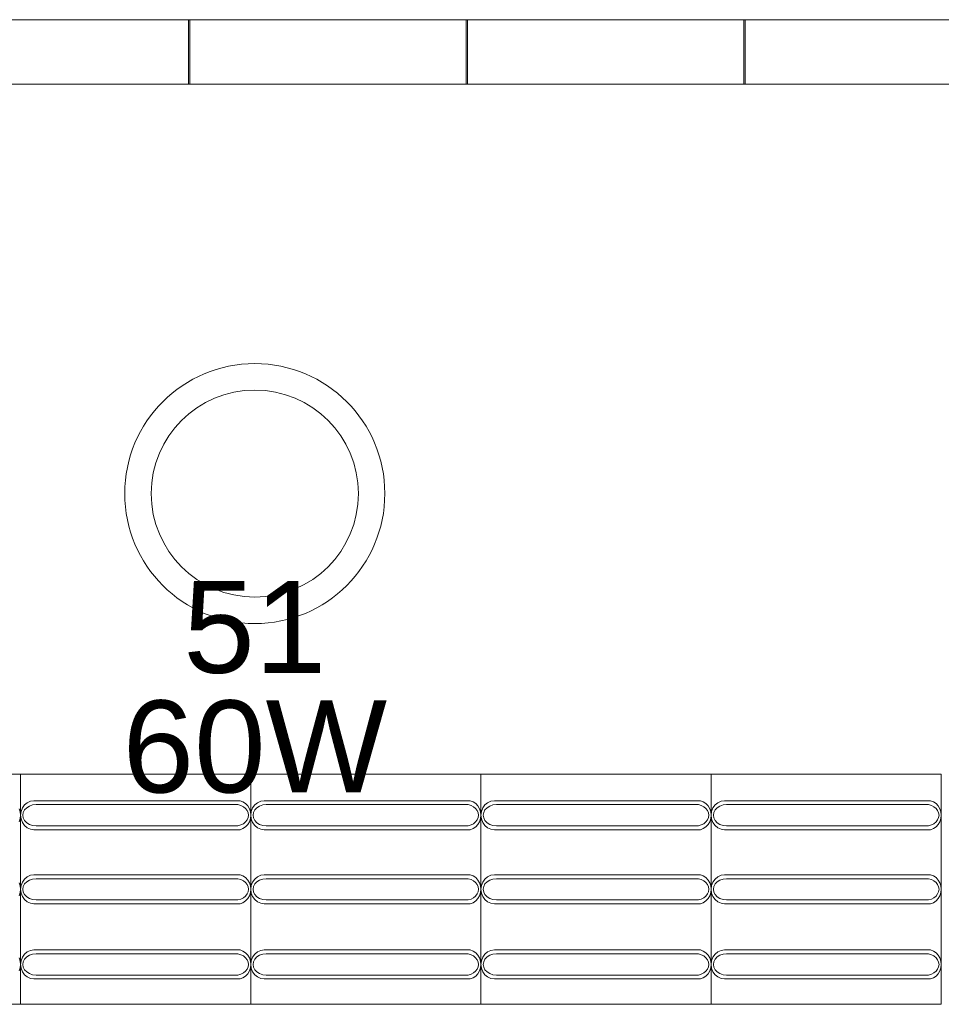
# Model space of a CAD drawing. Extents: x 5066 to 9756, y -2696 to -1109.
# Tile 181 of 208: x 9412.31 to 9414.31, y -2583.04 to -2580.9. Entities that reach past the tile are written whole.
import ezdxf

# ---------------------------------------------------------------- set-up
doc = ezdxf.new("R2010")
doc.units = 0
doc.header["$MEASUREMENT"] = 0
doc.linetypes.add('NULL', pattern=[0])
for name, color, linetype, lineweight in [('IFC-Elemento construtivo genérico-Contorno', 253, 'CONTINUOUS', 5), ('IFC-Janela-Contorno', 142, 'CONTINUOUS', 5), ('P-SIMBOL', 172, 'CONTINUOUS', 20)]:
    doc.layers.add(name, color=color, linetype=linetype, lineweight=lineweight)
doc.layers.add('textos', color=2, linetype='CONTINUOUS')
doc.styles.add('Arial', font='arial.ttf')

msp = doc.modelspace()

# ---------------------------------------------------------------- linework, layer by layer
at = {"layer": 'IFC-Elemento construtivo genérico-Contorno', "color": 8, "lineweight": 5}
for p, q in [((9411.8074, -2582.5373), (9412.3074, -2582.5373)), ((9412.3074, -2583.0373), (9412.3074, -2582.5373)), ((9412.3074, -2582.5373), (9412.8074, -2582.5373)), ((9412.8074, -2583.0373), (9412.8074, -2582.5373)), ((9412.8074, -2582.5373), (9413.3074, -2582.5373)), ((9413.3074, -2583.0373), (9413.3074, -2582.5373)), ((9413.3074, -2582.5373), (9413.8074, -2582.5373)), ((9413.8074, -2583.0373), (9413.8074, -2582.5373)), ((9413.8074, -2582.5373), (9414.3074, -2582.5373)), ((9414.3074, -2583.0373), (9414.3074, -2582.5373)), ((9412.316, -2582.604), (9412.322, -2582.599)), ((9412.322, -2582.599), (9412.329, -2582.5958)), ((9412.329, -2582.5958), (9412.3366, -2582.5948)), ((9412.3366, -2582.5948), (9412.7842, -2582.5948)), ((9412.7842, -2582.5948), (9412.7905, -2582.5972)), ((9412.7905, -2582.5972), (9412.7962, -2582.601)), ((9412.7962, -2582.601), (9412.8009, -2582.6061)), ((9412.816, -2582.604), (9412.822, -2582.599)), ((9412.822, -2582.599), (9412.829, -2582.5958)), ((9412.829, -2582.5958), (9412.8366, -2582.5948)), ((9412.8366, -2582.5948), (9413.2842, -2582.5948)), ((9413.2842, -2582.5948), (9413.2905, -2582.5972)), ((9413.2905, -2582.5972), (9413.2962, -2582.601)), ((9413.2962, -2582.601), (9413.3009, -2582.6061)), ((9413.316, -2582.604), (9413.322, -2582.599)), ((9413.322, -2582.599), (9413.3291, -2582.5958)), ((9413.3291, -2582.5958), (9413.3366, -2582.5948)), ((9413.3366, -2582.5948), (9413.7842, -2582.5948)), ((9413.7842, -2582.5948), (9413.7905, -2582.5972)), ((9413.7905, -2582.5972), (9413.7962, -2582.601)), ((9413.7962, -2582.601), (9413.8009, -2582.6061)), ((9413.816, -2582.604), (9413.822, -2582.599)), ((9413.822, -2582.599), (9413.8291, -2582.5958)), ((9413.8291, -2582.5958), (9413.8366, -2582.5948)), ((9413.8366, -2582.5948), (9414.2842, -2582.5948)), ((9414.2842, -2582.5948), (9414.2905, -2582.5972)), ((9414.2905, -2582.5972), (9414.2962, -2582.601)), ((9414.2962, -2582.601), (9414.3009, -2582.6061)), ((9412.3045, -2582.6122), (9412.3067, -2582.6191)), ((9412.3067, -2582.6191), (9412.3074, -2582.6263)), ((9412.3074, -2582.6263), (9412.3084, -2582.6181)), ((9412.3084, -2582.6181), (9412.3113, -2582.6105)), ((9412.3113, -2582.6105), (9412.316, -2582.604)), ((9412.3124, -2582.6263), (9412.3134, -2582.6203)), ((9412.3134, -2582.6203), (9412.3162, -2582.6147)), ((9412.3162, -2582.6147), (9412.3208, -2582.61)), ((9412.3208, -2582.61), (9412.3267, -2582.6063)), ((9412.3267, -2582.6063), (9412.3336, -2582.604)), ((9412.3336, -2582.604), (9412.341, -2582.6032)), ((9412.341, -2582.6032), (9412.7797, -2582.6032)), ((9412.7797, -2582.6032), (9412.7859, -2582.605)), ((9412.7859, -2582.605), (9412.7914, -2582.6078)), ((9412.7914, -2582.6078), (9412.796, -2582.6115)), ((9412.796, -2582.6115), (9412.7995, -2582.616)), ((9412.7995, -2582.616), (9412.8017, -2582.621)), ((9412.8009, -2582.6061), (9412.8045, -2582.6122)), ((9412.8017, -2582.621), (9412.8024, -2582.6263)), ((9412.8045, -2582.6122), (9412.8067, -2582.6191)), ((9412.8067, -2582.6191), (9412.8074, -2582.6263)), ((9412.8074, -2582.6263), (9412.8084, -2582.6181)), ((9412.8084, -2582.6181), (9412.8113, -2582.6105)), ((9412.8113, -2582.6105), (9412.816, -2582.604)), ((9412.8124, -2582.6263), (9412.8134, -2582.6203)), ((9412.8134, -2582.6203), (9412.8162, -2582.6147)), ((9412.8162, -2582.6147), (9412.8208, -2582.61)), ((9412.8208, -2582.61), (9412.8267, -2582.6063)), ((9412.8267, -2582.6063), (9412.8336, -2582.604)), ((9412.8336, -2582.604), (9412.841, -2582.6032)), ((9412.841, -2582.6032), (9413.2797, -2582.6032)), ((9413.2797, -2582.6032), (9413.2859, -2582.605)), ((9413.2859, -2582.605), (9413.2914, -2582.6078)), ((9413.2914, -2582.6078), (9413.296, -2582.6115)), ((9413.296, -2582.6115), (9413.2995, -2582.616)), ((9413.2995, -2582.616), (9413.3017, -2582.621)), ((9413.3009, -2582.6061), (9413.3045, -2582.6122)), ((9413.3017, -2582.621), (9413.3024, -2582.6263)), ((9413.3045, -2582.6122), (9413.3067, -2582.6191)), ((9413.3067, -2582.6191), (9413.3074, -2582.6263)), ((9413.3074, -2582.6263), (9413.3084, -2582.6181)), ((9413.3084, -2582.6181), (9413.3113, -2582.6105)), ((9413.3113, -2582.6105), (9413.316, -2582.604)), ((9413.3124, -2582.6263), (9413.3134, -2582.6203)), ((9413.3134, -2582.6203), (9413.3162, -2582.6147)), ((9413.3162, -2582.6147), (9413.3208, -2582.61)), ((9413.3208, -2582.61), (9413.3267, -2582.6063)), ((9413.3267, -2582.6063), (9413.3336, -2582.604)), ((9413.3336, -2582.604), (9413.341, -2582.6032)), ((9413.341, -2582.6032), (9413.7797, -2582.6032)), ((9413.7797, -2582.6032), (9413.7859, -2582.605)), ((9413.7859, -2582.605), (9413.7914, -2582.6078)), ((9413.7914, -2582.6078), (9413.796, -2582.6115)), ((9413.796, -2582.6115), (9413.7995, -2582.616)), ((9413.7995, -2582.616), (9413.8017, -2582.621)), ((9413.8009, -2582.6061), (9413.8045, -2582.6122)), ((9413.8017, -2582.621), (9413.8024, -2582.6263)), ((9413.8045, -2582.6122), (9413.8067, -2582.6191)), ((9413.8067, -2582.6191), (9413.8074, -2582.6263)), ((9413.8074, -2582.6263), (9413.8084, -2582.6181)), ((9413.8084, -2582.6181), (9413.8113, -2582.6105)), ((9413.8113, -2582.6105), (9413.816, -2582.604)), ((9413.8124, -2582.6263), (9413.8134, -2582.6203)), ((9413.8134, -2582.6203), (9413.8162, -2582.6147)), ((9413.8162, -2582.6147), (9413.8208, -2582.61)), ((9413.8208, -2582.61), (9413.8267, -2582.6063)), ((9413.8267, -2582.6063), (9413.8336, -2582.604)), ((9413.8336, -2582.604), (9413.841, -2582.6032)), ((9413.841, -2582.6032), (9414.2797, -2582.6032)), ((9414.2797, -2582.6032), (9414.2859, -2582.605)), ((9414.2859, -2582.605), (9414.2914, -2582.6078)), ((9414.2914, -2582.6078), (9414.296, -2582.6115)), ((9414.296, -2582.6115), (9414.2995, -2582.616)), ((9414.2995, -2582.616), (9414.3017, -2582.621)), ((9414.3009, -2582.6061), (9414.3045, -2582.6122)), ((9414.3017, -2582.621), (9414.3025, -2582.6263)), ((9414.3045, -2582.6122), (9414.3067, -2582.6191)), ((9414.3067, -2582.6191), (9414.3074, -2582.6263)), ((9412.3045, -2582.6403), (9412.3067, -2582.6334)), ((9412.3067, -2582.6334), (9412.3074, -2582.6263)), ((9412.3074, -2582.6263), (9412.3084, -2582.6344)), ((9412.3084, -2582.6344), (9412.3113, -2582.642)), ((9412.3113, -2582.642), (9412.316, -2582.6485)), ((9412.3124, -2582.6263), (9412.3134, -2582.6322)), ((9412.3134, -2582.6322), (9412.3162, -2582.6378)), ((9412.3162, -2582.6378), (9412.3208, -2582.6425)), ((9412.3208, -2582.6425), (9412.3267, -2582.6462)), ((9412.7859, -2582.6475), (9412.7914, -2582.6447)), ((9412.7914, -2582.6447), (9412.796, -2582.641)), ((9412.796, -2582.641), (9412.7995, -2582.6365)), ((9412.7995, -2582.6365), (9412.8017, -2582.6315)), ((9412.8009, -2582.6464), (9412.8045, -2582.6403)), ((9412.8017, -2582.6315), (9412.8024, -2582.6263)), ((9412.8045, -2582.6403), (9412.8067, -2582.6334)), ((9412.8067, -2582.6334), (9412.8074, -2582.6263)), ((9412.8074, -2582.6263), (9412.8084, -2582.6344)), ((9412.8084, -2582.6344), (9412.8113, -2582.642)), ((9412.8113, -2582.642), (9412.816, -2582.6485)), ((9412.8124, -2582.6263), (9412.8134, -2582.6322)), ((9412.8134, -2582.6322), (9412.8162, -2582.6378)), ((9412.8162, -2582.6378), (9412.8208, -2582.6425)), ((9412.8208, -2582.6425), (9412.8267, -2582.6462)), ((9413.2859, -2582.6475), (9413.2914, -2582.6447)), ((9413.2914, -2582.6447), (9413.296, -2582.641)), ((9413.296, -2582.641), (9413.2995, -2582.6365)), ((9413.2995, -2582.6365), (9413.3017, -2582.6315)), ((9413.3009, -2582.6464), (9413.3045, -2582.6403)), ((9413.3017, -2582.6315), (9413.3024, -2582.6263)), ((9413.3045, -2582.6403), (9413.3067, -2582.6334)), ((9413.3067, -2582.6334), (9413.3074, -2582.6263)), ((9413.3074, -2582.6263), (9413.3084, -2582.6344)), ((9413.3084, -2582.6344), (9413.3113, -2582.642)), ((9413.3113, -2582.642), (9413.316, -2582.6485)), ((9413.3124, -2582.6263), (9413.3134, -2582.6322)), ((9413.3134, -2582.6322), (9413.3162, -2582.6378)), ((9413.3162, -2582.6378), (9413.3208, -2582.6425)), ((9413.3208, -2582.6425), (9413.3267, -2582.6462)), ((9413.7859, -2582.6475), (9413.7914, -2582.6447)), ((9413.7914, -2582.6447), (9413.796, -2582.641)), ((9413.796, -2582.641), (9413.7995, -2582.6365)), ((9413.7995, -2582.6365), (9413.8017, -2582.6315)), ((9413.8009, -2582.6464), (9413.8045, -2582.6403)), ((9413.8017, -2582.6315), (9413.8024, -2582.6263)), ((9413.8045, -2582.6403), (9413.8067, -2582.6334)), ((9413.8067, -2582.6334), (9413.8074, -2582.6263)), ((9413.8074, -2582.6263), (9413.8084, -2582.6344)), ((9413.8084, -2582.6344), (9413.8113, -2582.642)), ((9413.8113, -2582.642), (9413.816, -2582.6485)), ((9413.8124, -2582.6263), (9413.8134, -2582.6322)), ((9413.8134, -2582.6322), (9413.8162, -2582.6378)), ((9413.8162, -2582.6378), (9413.8208, -2582.6425)), ((9413.8208, -2582.6425), (9413.8267, -2582.6462)), ((9414.2859, -2582.6475), (9414.2914, -2582.6447)), ((9414.2914, -2582.6447), (9414.296, -2582.641)), ((9414.296, -2582.641), (9414.2995, -2582.6365)), ((9414.2995, -2582.6365), (9414.3017, -2582.6315)), ((9414.3009, -2582.6464), (9414.3045, -2582.6403)), ((9414.3017, -2582.6315), (9414.3025, -2582.6263)), ((9414.3045, -2582.6403), (9414.3067, -2582.6334)), ((9414.3067, -2582.6334), (9414.3074, -2582.6263)), ((9412.316, -2582.6485), (9412.322, -2582.6535)), ((9412.322, -2582.6535), (9412.329, -2582.6567)), ((9412.3267, -2582.6462), (9412.3336, -2582.6485)), ((9412.329, -2582.6567), (9412.3366, -2582.6578)), ((9412.3336, -2582.6485), (9412.341, -2582.6493)), ((9412.3366, -2582.6578), (9412.7842, -2582.6578)), ((9412.341, -2582.6493), (9412.7797, -2582.6493)), ((9412.7797, -2582.6493), (9412.7859, -2582.6475)), ((9412.7842, -2582.6578), (9412.7905, -2582.6554)), ((9412.7905, -2582.6554), (9412.7962, -2582.6515)), ((9412.7962, -2582.6515), (9412.8009, -2582.6464)), ((9412.816, -2582.6485), (9412.822, -2582.6535)), ((9412.822, -2582.6535), (9412.829, -2582.6567)), ((9412.8267, -2582.6462), (9412.8336, -2582.6485)), ((9412.829, -2582.6567), (9412.8366, -2582.6578)), ((9412.8336, -2582.6485), (9412.841, -2582.6493)), ((9412.8366, -2582.6578), (9413.2842, -2582.6578)), ((9412.841, -2582.6493), (9413.2797, -2582.6493)), ((9413.2797, -2582.6493), (9413.2859, -2582.6475)), ((9413.2842, -2582.6578), (9413.2905, -2582.6554)), ((9413.2905, -2582.6554), (9413.2962, -2582.6515)), ((9413.2962, -2582.6515), (9413.3009, -2582.6464)), ((9413.316, -2582.6485), (9413.322, -2582.6535)), ((9413.322, -2582.6535), (9413.3291, -2582.6567)), ((9413.3267, -2582.6462), (9413.3336, -2582.6485)), ((9413.3291, -2582.6567), (9413.3366, -2582.6578)), ((9413.3336, -2582.6485), (9413.341, -2582.6493)), ((9413.3366, -2582.6578), (9413.7842, -2582.6578)), ((9413.341, -2582.6493), (9413.7797, -2582.6493)), ((9413.7797, -2582.6493), (9413.7859, -2582.6475)), ((9413.7842, -2582.6578), (9413.7905, -2582.6554)), ((9413.7905, -2582.6554), (9413.7962, -2582.6515)), ((9413.7962, -2582.6515), (9413.8009, -2582.6464)), ((9413.816, -2582.6485), (9413.822, -2582.6535)), ((9413.822, -2582.6535), (9413.8291, -2582.6567)), ((9413.8267, -2582.6462), (9413.8336, -2582.6485)), ((9413.8291, -2582.6567), (9413.8366, -2582.6578)), ((9413.8336, -2582.6485), (9413.841, -2582.6493)), ((9413.8366, -2582.6578), (9414.2842, -2582.6578)), ((9413.841, -2582.6493), (9414.2797, -2582.6493)), ((9414.2797, -2582.6493), (9414.2859, -2582.6475)), ((9414.2842, -2582.6578), (9414.2905, -2582.6554)), ((9414.2905, -2582.6554), (9414.2962, -2582.6515)), ((9414.2962, -2582.6515), (9414.3009, -2582.6464)), ((9412.3045, -2582.7732), (9412.3067, -2582.7801)), ((9412.3084, -2582.7791), (9412.3113, -2582.7715)), ((9412.3113, -2582.7715), (9412.316, -2582.765)), ((9412.316, -2582.765), (9412.322, -2582.76)), ((9412.3162, -2582.7757), (9412.3208, -2582.771)), ((9412.3208, -2582.771), (9412.3267, -2582.7673)), ((9412.322, -2582.76), (9412.329, -2582.7568)), ((9412.3267, -2582.7673), (9412.3336, -2582.765)), ((9412.329, -2582.7568), (9412.3366, -2582.7558)), ((9412.3336, -2582.765), (9412.341, -2582.7642)), ((9412.3366, -2582.7558), (9412.7842, -2582.7558)), ((9412.341, -2582.7642), (9412.7797, -2582.7642)), ((9412.7797, -2582.7642), (9412.7859, -2582.766)), ((9412.7842, -2582.7558), (9412.7905, -2582.7582)), ((9412.7859, -2582.766), (9412.7914, -2582.7688)), ((9412.7905, -2582.7582), (9412.7962, -2582.762)), ((9412.7914, -2582.7688), (9412.796, -2582.7725)), ((9412.796, -2582.7725), (9412.7995, -2582.777)), ((9412.7962, -2582.762), (9412.8009, -2582.7671)), ((9412.8009, -2582.7671), (9412.8045, -2582.7732)), ((9412.8045, -2582.7732), (9412.8067, -2582.7801)), ((9412.8084, -2582.7791), (9412.8113, -2582.7715)), ((9412.8113, -2582.7715), (9412.816, -2582.765)), ((9412.816, -2582.765), (9412.822, -2582.76)), ((9412.8162, -2582.7757), (9412.8208, -2582.771)), ((9412.8208, -2582.771), (9412.8267, -2582.7673)), ((9412.822, -2582.76), (9412.829, -2582.7568)), ((9412.8267, -2582.7673), (9412.8336, -2582.765)), ((9412.829, -2582.7568), (9412.8366, -2582.7558)), ((9412.8336, -2582.765), (9412.841, -2582.7642)), ((9412.8366, -2582.7558), (9413.2842, -2582.7558)), ((9412.841, -2582.7642), (9413.2797, -2582.7642)), ((9413.2797, -2582.7642), (9413.2859, -2582.766)), ((9413.2842, -2582.7558), (9413.2905, -2582.7582)), ((9413.2859, -2582.766), (9413.2914, -2582.7688)), ((9413.2905, -2582.7582), (9413.2962, -2582.762)), ((9413.2914, -2582.7688), (9413.296, -2582.7725)), ((9413.296, -2582.7725), (9413.2995, -2582.777)), ((9413.2962, -2582.762), (9413.3009, -2582.7671)), ((9413.3009, -2582.7671), (9413.3045, -2582.7732)), ((9413.3045, -2582.7732), (9413.3067, -2582.7801)), ((9413.3084, -2582.7791), (9413.3113, -2582.7715)), ((9413.3113, -2582.7715), (9413.316, -2582.765)), ((9413.316, -2582.765), (9413.322, -2582.76)), ((9413.3162, -2582.7757), (9413.3208, -2582.771)), ((9413.3208, -2582.771), (9413.3267, -2582.7673)), ((9413.322, -2582.76), (9413.3291, -2582.7568)), ((9413.3267, -2582.7673), (9413.3336, -2582.765)), ((9413.3291, -2582.7568), (9413.3366, -2582.7558)), ((9413.3336, -2582.765), (9413.341, -2582.7642)), ((9413.3366, -2582.7558), (9413.7842, -2582.7558)), ((9413.341, -2582.7642), (9413.7797, -2582.7642)), ((9413.7797, -2582.7642), (9413.7859, -2582.766)), ((9413.7842, -2582.7558), (9413.7905, -2582.7582)), ((9413.7859, -2582.766), (9413.7914, -2582.7688)), ((9413.7905, -2582.7582), (9413.7962, -2582.762)), ((9413.7914, -2582.7688), (9413.796, -2582.7725)), ((9413.796, -2582.7725), (9413.7995, -2582.777)), ((9413.7962, -2582.762), (9413.8009, -2582.7671)), ((9413.8009, -2582.7671), (9413.8045, -2582.7732)), ((9413.8045, -2582.7732), (9413.8067, -2582.7801)), ((9413.8084, -2582.7791), (9413.8113, -2582.7715)), ((9413.8113, -2582.7715), (9413.816, -2582.765)), ((9413.816, -2582.765), (9413.822, -2582.76)), ((9413.8162, -2582.7757), (9413.8208, -2582.771)), ((9413.8208, -2582.771), (9413.8267, -2582.7673)), ((9413.822, -2582.76), (9413.8291, -2582.7568)), ((9413.8267, -2582.7673), (9413.8336, -2582.765)), ((9413.8291, -2582.7568), (9413.8366, -2582.7558)), ((9413.8336, -2582.765), (9413.841, -2582.7642)), ((9413.8366, -2582.7558), (9414.2842, -2582.7558)), ((9413.841, -2582.7642), (9414.2797, -2582.7642)), ((9414.2797, -2582.7642), (9414.2859, -2582.766)), ((9414.2842, -2582.7558), (9414.2905, -2582.7582)), ((9414.2859, -2582.766), (9414.2914, -2582.7688)), ((9414.2905, -2582.7582), (9414.2962, -2582.762)), ((9414.2914, -2582.7688), (9414.296, -2582.7725)), ((9414.296, -2582.7725), (9414.2995, -2582.777)), ((9414.2962, -2582.762), (9414.3009, -2582.7671)), ((9414.3009, -2582.7671), (9414.3045, -2582.7732)), ((9414.3045, -2582.7732), (9414.3067, -2582.7801)), ((9412.3045, -2582.8013), (9412.3067, -2582.7944)), ((9412.3067, -2582.7801), (9412.3074, -2582.7873)), ((9412.3067, -2582.7944), (9412.3074, -2582.7873)), ((9412.3074, -2582.7873), (9412.3084, -2582.7791)), ((9412.3074, -2582.7873), (9412.3084, -2582.7954)), ((9412.3084, -2582.7954), (9412.3113, -2582.803)), ((9412.3124, -2582.7873), (9412.3134, -2582.7813)), ((9412.3124, -2582.7873), (9412.3134, -2582.7932)), ((9412.3134, -2582.7813), (9412.3162, -2582.7757)), ((9412.3134, -2582.7932), (9412.3162, -2582.7988)), ((9412.7995, -2582.777), (9412.8017, -2582.782)), ((9412.7995, -2582.7975), (9412.8017, -2582.7925)), ((9412.8017, -2582.782), (9412.8024, -2582.7873)), ((9412.8017, -2582.7925), (9412.8024, -2582.7873)), ((9412.8045, -2582.8013), (9412.8067, -2582.7944)), ((9412.8067, -2582.7801), (9412.8074, -2582.7873)), ((9412.8067, -2582.7944), (9412.8074, -2582.7873)), ((9412.8074, -2582.7873), (9412.8084, -2582.7791)), ((9412.8074, -2582.7873), (9412.8084, -2582.7954)), ((9412.8084, -2582.7954), (9412.8113, -2582.803)), ((9412.8124, -2582.7873), (9412.8134, -2582.7813)), ((9412.8124, -2582.7873), (9412.8134, -2582.7932)), ((9412.8134, -2582.7813), (9412.8162, -2582.7757)), ((9412.8134, -2582.7932), (9412.8162, -2582.7988)), ((9413.2995, -2582.777), (9413.3017, -2582.782)), ((9413.2995, -2582.7975), (9413.3017, -2582.7925)), ((9413.3017, -2582.782), (9413.3024, -2582.7873)), ((9413.3017, -2582.7925), (9413.3024, -2582.7873)), ((9413.3045, -2582.8013), (9413.3067, -2582.7944)), ((9413.3067, -2582.7801), (9413.3074, -2582.7873)), ((9413.3067, -2582.7944), (9413.3074, -2582.7873)), ((9413.3074, -2582.7873), (9413.3084, -2582.7791)), ((9413.3074, -2582.7873), (9413.3084, -2582.7954)), ((9413.3084, -2582.7954), (9413.3113, -2582.803)), ((9413.3124, -2582.7873), (9413.3134, -2582.7813)), ((9413.3124, -2582.7873), (9413.3134, -2582.7932)), ((9413.3134, -2582.7813), (9413.3162, -2582.7757)), ((9413.3134, -2582.7932), (9413.3162, -2582.7988)), ((9413.7995, -2582.777), (9413.8017, -2582.782)), ((9413.7995, -2582.7975), (9413.8017, -2582.7925)), ((9413.8017, -2582.782), (9413.8024, -2582.7873)), ((9413.8017, -2582.7925), (9413.8024, -2582.7873)), ((9413.8045, -2582.8013), (9413.8067, -2582.7944)), ((9413.8067, -2582.7801), (9413.8074, -2582.7873)), ((9413.8067, -2582.7944), (9413.8074, -2582.7873)), ((9413.8074, -2582.7873), (9413.8084, -2582.7791)), ((9413.8074, -2582.7873), (9413.8084, -2582.7954)), ((9413.8084, -2582.7954), (9413.8113, -2582.803)), ((9413.8124, -2582.7873), (9413.8134, -2582.7813)), ((9413.8124, -2582.7873), (9413.8134, -2582.7932)), ((9413.8134, -2582.7813), (9413.8162, -2582.7757)), ((9413.8134, -2582.7932), (9413.8162, -2582.7988)), ((9414.2995, -2582.777), (9414.3017, -2582.782)), ((9414.2995, -2582.7975), (9414.3017, -2582.7925)), ((9414.3017, -2582.782), (9414.3025, -2582.7873)), ((9414.3017, -2582.7925), (9414.3025, -2582.7873)), ((9414.3045, -2582.8013), (9414.3067, -2582.7944)), ((9414.3067, -2582.7801), (9414.3074, -2582.7873)), ((9414.3067, -2582.7944), (9414.3074, -2582.7873)), ((9412.3113, -2582.803), (9412.316, -2582.8095)), ((9412.316, -2582.8095), (9412.322, -2582.8145)), ((9412.3162, -2582.7988), (9412.3208, -2582.8035)), ((9412.3208, -2582.8035), (9412.3267, -2582.8072)), ((9412.322, -2582.8145), (9412.329, -2582.8177)), ((9412.3267, -2582.8072), (9412.3336, -2582.8095)), ((9412.3336, -2582.8095), (9412.341, -2582.8103)), ((9412.341, -2582.8103), (9412.7797, -2582.8103)), ((9412.7797, -2582.8103), (9412.7859, -2582.8085)), ((9412.7842, -2582.8187), (9412.7905, -2582.8164)), ((9412.7859, -2582.8085), (9412.7914, -2582.8057)), ((9412.7905, -2582.8164), (9412.7962, -2582.8125)), ((9412.7914, -2582.8057), (9412.796, -2582.802)), ((9412.796, -2582.802), (9412.7995, -2582.7975)), ((9412.7962, -2582.8125), (9412.8009, -2582.8074)), ((9412.8009, -2582.8074), (9412.8045, -2582.8013)), ((9412.8113, -2582.803), (9412.816, -2582.8095)), ((9412.816, -2582.8095), (9412.822, -2582.8145)), ((9412.8162, -2582.7988), (9412.8208, -2582.8035)), ((9412.8208, -2582.8035), (9412.8267, -2582.8072)), ((9412.822, -2582.8145), (9412.829, -2582.8177)), ((9412.8267, -2582.8072), (9412.8336, -2582.8095)), ((9412.8336, -2582.8095), (9412.841, -2582.8103)), ((9412.841, -2582.8103), (9413.2797, -2582.8103)), ((9413.2797, -2582.8103), (9413.2859, -2582.8085)), ((9413.2842, -2582.8187), (9413.2905, -2582.8164)), ((9413.2859, -2582.8085), (9413.2914, -2582.8057)), ((9413.2905, -2582.8164), (9413.2962, -2582.8125)), ((9413.2914, -2582.8057), (9413.296, -2582.802)), ((9413.296, -2582.802), (9413.2995, -2582.7975)), ((9413.2962, -2582.8125), (9413.3009, -2582.8074)), ((9413.3009, -2582.8074), (9413.3045, -2582.8013)), ((9413.3113, -2582.803), (9413.316, -2582.8095)), ((9413.316, -2582.8095), (9413.322, -2582.8145)), ((9413.3162, -2582.7988), (9413.3208, -2582.8035)), ((9413.3208, -2582.8035), (9413.3267, -2582.8072)), ((9413.322, -2582.8145), (9413.3291, -2582.8177)), ((9413.3267, -2582.8072), (9413.3336, -2582.8095)), ((9413.3336, -2582.8095), (9413.341, -2582.8103)), ((9413.341, -2582.8103), (9413.7797, -2582.8103)), ((9413.7797, -2582.8103), (9413.7859, -2582.8085)), ((9413.7842, -2582.8187), (9413.7905, -2582.8164)), ((9413.7859, -2582.8085), (9413.7914, -2582.8057)), ((9413.7905, -2582.8164), (9413.7962, -2582.8125)), ((9413.7914, -2582.8057), (9413.796, -2582.802)), ((9413.796, -2582.802), (9413.7995, -2582.7975)), ((9413.7962, -2582.8125), (9413.8009, -2582.8074)), ((9413.8009, -2582.8074), (9413.8045, -2582.8013)), ((9413.8113, -2582.803), (9413.816, -2582.8095)), ((9413.816, -2582.8095), (9413.822, -2582.8145)), ((9413.8162, -2582.7988), (9413.8208, -2582.8035)), ((9413.8208, -2582.8035), (9413.8267, -2582.8072)), ((9413.822, -2582.8145), (9413.8291, -2582.8177)), ((9413.8267, -2582.8072), (9413.8336, -2582.8095)), ((9413.8336, -2582.8095), (9413.841, -2582.8103)), ((9413.841, -2582.8103), (9414.2797, -2582.8103)), ((9414.2797, -2582.8103), (9414.2859, -2582.8085)), ((9414.2842, -2582.8187), (9414.2905, -2582.8164)), ((9414.2859, -2582.8085), (9414.2914, -2582.8057)), ((9414.2905, -2582.8164), (9414.2962, -2582.8125)), ((9414.2914, -2582.8057), (9414.296, -2582.802)), ((9414.296, -2582.802), (9414.2995, -2582.7975)), ((9414.2962, -2582.8125), (9414.3009, -2582.8074)), ((9414.3009, -2582.8074), (9414.3045, -2582.8013)), ((9412.329, -2582.8177), (9412.3366, -2582.8187)), ((9412.3366, -2582.8187), (9412.7842, -2582.8187)), ((9412.829, -2582.8177), (9412.8366, -2582.8187)), ((9412.8366, -2582.8187), (9413.2842, -2582.8187)), ((9413.3291, -2582.8177), (9413.3366, -2582.8187)), ((9413.3366, -2582.8187), (9413.7842, -2582.8187)), ((9413.8291, -2582.8177), (9413.8366, -2582.8187)), ((9413.8366, -2582.8187), (9414.2842, -2582.8187)), ((9412.316, -2582.9284), (9412.322, -2582.9234)), ((9412.322, -2582.9234), (9412.329, -2582.9202)), ((9412.329, -2582.9202), (9412.3366, -2582.9192)), ((9412.3366, -2582.9192), (9412.7842, -2582.9192)), ((9412.7842, -2582.9192), (9412.7905, -2582.9216)), ((9412.7905, -2582.9216), (9412.7962, -2582.9254)), ((9412.816, -2582.9284), (9412.822, -2582.9234)), ((9412.822, -2582.9234), (9412.829, -2582.9202)), ((9412.829, -2582.9202), (9412.8366, -2582.9192)), ((9412.8366, -2582.9192), (9413.2842, -2582.9192)), ((9413.2842, -2582.9192), (9413.2905, -2582.9216)), ((9413.2905, -2582.9216), (9413.2962, -2582.9254)), ((9413.316, -2582.9284), (9413.322, -2582.9234)), ((9413.322, -2582.9234), (9413.3291, -2582.9202)), ((9413.3291, -2582.9202), (9413.3366, -2582.9192)), ((9413.3366, -2582.9192), (9413.7842, -2582.9192)), ((9413.7842, -2582.9192), (9413.7905, -2582.9216)), ((9413.7905, -2582.9216), (9413.7962, -2582.9254)), ((9413.816, -2582.9284), (9413.822, -2582.9234)), ((9413.822, -2582.9234), (9413.8291, -2582.9202)), ((9413.8291, -2582.9202), (9413.8366, -2582.9192)), ((9413.8366, -2582.9192), (9414.2842, -2582.9192)), ((9414.2842, -2582.9192), (9414.2905, -2582.9216)), ((9414.2905, -2582.9216), (9414.2962, -2582.9254)), ((9412.3045, -2582.9366), (9412.3067, -2582.9435)), ((9412.3067, -2582.9435), (9412.3074, -2582.9507)), ((9412.3074, -2582.9507), (9412.3084, -2582.9425)), ((9412.3084, -2582.9425), (9412.3113, -2582.9349)), ((9412.3113, -2582.9349), (9412.316, -2582.9284)), ((9412.3124, -2582.9507), (9412.3134, -2582.9447)), ((9412.3134, -2582.9447), (9412.3162, -2582.9391)), ((9412.3162, -2582.9391), (9412.3208, -2582.9344)), ((9412.3208, -2582.9344), (9412.3267, -2582.9307)), ((9412.3267, -2582.9307), (9412.3336, -2582.9284)), ((9412.3336, -2582.9284), (9412.341, -2582.9276)), ((9412.341, -2582.9276), (9412.7797, -2582.9276)), ((9412.7797, -2582.9276), (9412.7859, -2582.9294)), ((9412.7859, -2582.9294), (9412.7914, -2582.9322)), ((9412.7914, -2582.9322), (9412.796, -2582.9359)), ((9412.796, -2582.9359), (9412.7995, -2582.9404)), ((9412.7962, -2582.9254), (9412.8009, -2582.9305)), ((9412.7995, -2582.9404), (9412.8017, -2582.9454)), ((9412.8009, -2582.9305), (9412.8045, -2582.9366)), ((9412.8045, -2582.9366), (9412.8067, -2582.9435)), ((9412.8067, -2582.9435), (9412.8074, -2582.9507)), ((9412.8074, -2582.9507), (9412.8084, -2582.9425)), ((9412.8084, -2582.9425), (9412.8113, -2582.9349)), ((9412.8113, -2582.9349), (9412.816, -2582.9284)), ((9412.8124, -2582.9507), (9412.8134, -2582.9447)), ((9412.8134, -2582.9447), (9412.8162, -2582.9391)), ((9412.8162, -2582.9391), (9412.8208, -2582.9344)), ((9412.8208, -2582.9344), (9412.8267, -2582.9307)), ((9412.8267, -2582.9307), (9412.8336, -2582.9284)), ((9412.8336, -2582.9284), (9412.841, -2582.9276)), ((9412.841, -2582.9276), (9413.2797, -2582.9276)), ((9413.2797, -2582.9276), (9413.2859, -2582.9294)), ((9413.2859, -2582.9294), (9413.2914, -2582.9322)), ((9413.2914, -2582.9322), (9413.296, -2582.9359)), ((9413.296, -2582.9359), (9413.2995, -2582.9404)), ((9413.2962, -2582.9254), (9413.3009, -2582.9305)), ((9413.2995, -2582.9404), (9413.3017, -2582.9454)), ((9413.3009, -2582.9305), (9413.3045, -2582.9366)), ((9413.3045, -2582.9366), (9413.3067, -2582.9435)), ((9413.3067, -2582.9435), (9413.3074, -2582.9507)), ((9413.3074, -2582.9507), (9413.3084, -2582.9425)), ((9413.3084, -2582.9425), (9413.3113, -2582.9349)), ((9413.3113, -2582.9349), (9413.316, -2582.9284)), ((9413.3124, -2582.9507), (9413.3134, -2582.9447)), ((9413.3134, -2582.9447), (9413.3162, -2582.9391)), ((9413.3162, -2582.9391), (9413.3208, -2582.9344)), ((9413.3208, -2582.9344), (9413.3267, -2582.9307)), ((9413.3267, -2582.9307), (9413.3336, -2582.9284)), ((9413.3336, -2582.9284), (9413.341, -2582.9276)), ((9413.341, -2582.9276), (9413.7797, -2582.9276)), ((9413.7797, -2582.9276), (9413.7859, -2582.9294)), ((9413.7859, -2582.9294), (9413.7914, -2582.9322)), ((9413.7914, -2582.9322), (9413.796, -2582.9359)), ((9413.796, -2582.9359), (9413.7995, -2582.9404)), ((9413.7962, -2582.9254), (9413.8009, -2582.9305)), ((9413.7995, -2582.9404), (9413.8017, -2582.9454)), ((9413.8009, -2582.9305), (9413.8045, -2582.9366)), ((9413.8045, -2582.9366), (9413.8067, -2582.9435)), ((9413.8067, -2582.9435), (9413.8074, -2582.9507)), ((9413.8074, -2582.9507), (9413.8084, -2582.9425)), ((9413.8084, -2582.9425), (9413.8113, -2582.9349)), ((9413.8113, -2582.9349), (9413.816, -2582.9284)), ((9413.8124, -2582.9507), (9413.8134, -2582.9447)), ((9413.8134, -2582.9447), (9413.8162, -2582.9391)), ((9413.8162, -2582.9391), (9413.8208, -2582.9344)), ((9413.8208, -2582.9344), (9413.8267, -2582.9307)), ((9413.8267, -2582.9307), (9413.8336, -2582.9284)), ((9413.8336, -2582.9284), (9413.841, -2582.9276)), ((9413.841, -2582.9276), (9414.2797, -2582.9276)), ((9414.2797, -2582.9276), (9414.2859, -2582.9294)), ((9414.2859, -2582.9294), (9414.2914, -2582.9322)), ((9414.2914, -2582.9322), (9414.296, -2582.9359)), ((9414.296, -2582.9359), (9414.2995, -2582.9404)), ((9414.2962, -2582.9254), (9414.3009, -2582.9305)), ((9414.2995, -2582.9404), (9414.3017, -2582.9454)), ((9414.3009, -2582.9305), (9414.3045, -2582.9366)), ((9414.3045, -2582.9366), (9414.3067, -2582.9435)), ((9414.3067, -2582.9435), (9414.3074, -2582.9507)), ((9412.3045, -2582.9647), (9412.3067, -2582.9578)), ((9412.3067, -2582.9578), (9412.3074, -2582.9507)), ((9412.3074, -2582.9507), (9412.3084, -2582.9588)), ((9412.3084, -2582.9588), (9412.3113, -2582.9664)), ((9412.3113, -2582.9664), (9412.316, -2582.9729)), ((9412.3124, -2582.9507), (9412.3134, -2582.9566)), ((9412.3134, -2582.9566), (9412.3162, -2582.9622)), ((9412.3162, -2582.9622), (9412.3208, -2582.9669)), ((9412.7914, -2582.9691), (9412.796, -2582.9654)), ((9412.796, -2582.9654), (9412.7995, -2582.9609)), ((9412.7995, -2582.9609), (9412.8017, -2582.9559)), ((9412.8009, -2582.9708), (9412.8045, -2582.9647)), ((9412.8017, -2582.9454), (9412.8024, -2582.9507)), ((9412.8017, -2582.9559), (9412.8024, -2582.9507)), ((9412.8045, -2582.9647), (9412.8067, -2582.9578)), ((9412.8067, -2582.9578), (9412.8074, -2582.9507)), ((9412.8074, -2582.9507), (9412.8084, -2582.9588)), ((9412.8084, -2582.9588), (9412.8113, -2582.9664)), ((9412.8113, -2582.9664), (9412.816, -2582.9729)), ((9412.8124, -2582.9507), (9412.8134, -2582.9566)), ((9412.8134, -2582.9566), (9412.8162, -2582.9622)), ((9412.8162, -2582.9622), (9412.8208, -2582.9669)), ((9413.2914, -2582.9691), (9413.296, -2582.9654)), ((9413.296, -2582.9654), (9413.2995, -2582.9609)), ((9413.2995, -2582.9609), (9413.3017, -2582.9559)), ((9413.3009, -2582.9708), (9413.3045, -2582.9647)), ((9413.3017, -2582.9454), (9413.3024, -2582.9507)), ((9413.3017, -2582.9559), (9413.3024, -2582.9507)), ((9413.3045, -2582.9647), (9413.3067, -2582.9578)), ((9413.3067, -2582.9578), (9413.3074, -2582.9507)), ((9413.3074, -2582.9507), (9413.3084, -2582.9588)), ((9413.3084, -2582.9588), (9413.3113, -2582.9664)), ((9413.3113, -2582.9664), (9413.316, -2582.9729)), ((9413.3124, -2582.9507), (9413.3134, -2582.9566)), ((9413.3134, -2582.9566), (9413.3162, -2582.9622)), ((9413.3162, -2582.9622), (9413.3208, -2582.9669)), ((9413.7914, -2582.9691), (9413.796, -2582.9654)), ((9413.796, -2582.9654), (9413.7995, -2582.9609)), ((9413.7995, -2582.9609), (9413.8017, -2582.9559)), ((9413.8009, -2582.9708), (9413.8045, -2582.9647)), ((9413.8017, -2582.9454), (9413.8024, -2582.9507)), ((9413.8017, -2582.9559), (9413.8024, -2582.9507)), ((9413.8045, -2582.9647), (9413.8067, -2582.9578)), ((9413.8067, -2582.9578), (9413.8074, -2582.9507)), ((9413.8074, -2582.9507), (9413.8084, -2582.9588)), ((9413.8084, -2582.9588), (9413.8113, -2582.9664)), ((9413.8113, -2582.9664), (9413.816, -2582.9729)), ((9413.8124, -2582.9507), (9413.8134, -2582.9566)), ((9413.8134, -2582.9566), (9413.8162, -2582.9622)), ((9413.8162, -2582.9622), (9413.8208, -2582.9669)), ((9414.2914, -2582.9691), (9414.296, -2582.9654)), ((9414.296, -2582.9654), (9414.2995, -2582.9609)), ((9414.2995, -2582.9609), (9414.3017, -2582.9559)), ((9414.3009, -2582.9708), (9414.3045, -2582.9647)), ((9414.3017, -2582.9454), (9414.3025, -2582.9507)), ((9414.3017, -2582.9559), (9414.3025, -2582.9507)), ((9414.3045, -2582.9647), (9414.3067, -2582.9578)), ((9414.3067, -2582.9578), (9414.3074, -2582.9507)), ((9412.316, -2582.9729), (9412.322, -2582.9779)), ((9412.3208, -2582.9669), (9412.3267, -2582.9706)), ((9412.322, -2582.9779), (9412.329, -2582.9811)), ((9412.3267, -2582.9706), (9412.3336, -2582.9729)), ((9412.329, -2582.9811), (9412.3366, -2582.9822)), ((9412.3336, -2582.9729), (9412.341, -2582.9737)), ((9412.3366, -2582.9822), (9412.7842, -2582.9822)), ((9412.341, -2582.9737), (9412.7797, -2582.9737)), ((9412.7797, -2582.9737), (9412.7859, -2582.9719)), ((9412.7842, -2582.9822), (9412.7905, -2582.9798)), ((9412.7859, -2582.9719), (9412.7914, -2582.9691)), ((9412.7905, -2582.9798), (9412.7962, -2582.9759)), ((9412.7962, -2582.9759), (9412.8009, -2582.9708)), ((9412.816, -2582.9729), (9412.822, -2582.9779)), ((9412.8208, -2582.9669), (9412.8267, -2582.9706)), ((9412.822, -2582.9779), (9412.829, -2582.9811)), ((9412.8267, -2582.9706), (9412.8336, -2582.9729)), ((9412.829, -2582.9811), (9412.8366, -2582.9822)), ((9412.8336, -2582.9729), (9412.841, -2582.9737)), ((9412.8366, -2582.9822), (9413.2842, -2582.9822)), ((9412.841, -2582.9737), (9413.2797, -2582.9737)), ((9413.2797, -2582.9737), (9413.2859, -2582.9719)), ((9413.2842, -2582.9822), (9413.2905, -2582.9798)), ((9413.2859, -2582.9719), (9413.2914, -2582.9691)), ((9413.2905, -2582.9798), (9413.2962, -2582.9759)), ((9413.2962, -2582.9759), (9413.3009, -2582.9708)), ((9413.316, -2582.9729), (9413.322, -2582.9779)), ((9413.3208, -2582.9669), (9413.3267, -2582.9706)), ((9413.322, -2582.9779), (9413.3291, -2582.9811)), ((9413.3267, -2582.9706), (9413.3336, -2582.9729)), ((9413.3291, -2582.9811), (9413.3366, -2582.9822)), ((9413.3336, -2582.9729), (9413.341, -2582.9737)), ((9413.3366, -2582.9822), (9413.7842, -2582.9822)), ((9413.341, -2582.9737), (9413.7797, -2582.9737)), ((9413.7797, -2582.9737), (9413.7859, -2582.9719)), ((9413.7842, -2582.9822), (9413.7905, -2582.9798)), ((9413.7859, -2582.9719), (9413.7914, -2582.9691)), ((9413.7905, -2582.9798), (9413.7962, -2582.9759)), ((9413.7962, -2582.9759), (9413.8009, -2582.9708)), ((9413.816, -2582.9729), (9413.822, -2582.9779)), ((9413.8208, -2582.9669), (9413.8267, -2582.9706)), ((9413.822, -2582.9779), (9413.8291, -2582.9811)), ((9413.8267, -2582.9706), (9413.8336, -2582.9729)), ((9413.8291, -2582.9811), (9413.8366, -2582.9822)), ((9413.8336, -2582.9729), (9413.841, -2582.9737)), ((9413.8366, -2582.9822), (9414.2842, -2582.9822)), ((9413.841, -2582.9737), (9414.2797, -2582.9737)), ((9414.2797, -2582.9737), (9414.2859, -2582.9719)), ((9414.2842, -2582.9822), (9414.2905, -2582.9798)), ((9414.2859, -2582.9719), (9414.2914, -2582.9691)), ((9414.2905, -2582.9798), (9414.2962, -2582.9759)), ((9414.2962, -2582.9759), (9414.3009, -2582.9708)), ((9411.8074, -2583.0373), (9412.3074, -2583.0373)), ((9412.3074, -2583.0373), (9412.8074, -2583.0373)), ((9412.8074, -2583.0373), (9413.3074, -2583.0373)), ((9413.3074, -2583.0373), (9413.8074, -2583.0373)), ((9413.8074, -2583.0373), (9414.3074, -2583.0373))]:
    msp.add_line(p, q, dxfattribs=at)
at = {"layer": 'IFC-Janela-Contorno', "color": 8, "lineweight": 5}
for p, q in [((9412.0721, -2580.8972), (9412.6721, -2580.8972)), ((9412.2921, -2580.8972), (9412.6209, -2580.8972)), ((9412.6209, -2580.8972), (9412.638, -2580.8972)), ((9412.638, -2580.8972), (9412.6604, -2580.8972)), ((9412.6604, -2580.8972), (9412.6721, -2580.8972)), ((9412.6721, -2581.0326), (9412.6721, -2580.8972)), ((9412.6721, -2580.8972), (9412.6752, -2580.8972)), ((9412.6721, -2581.0372), (9412.6721, -2580.9019)), ((9412.6752, -2580.8972), (9412.6753, -2580.8972)), ((9412.6753, -2580.8972), (9413.2753, -2580.8972)), ((9412.6753, -2581.0326), (9412.6753, -2580.8972)), ((9412.6753, -2580.8972), (9412.6953, -2580.8972)), ((9412.6753, -2581.0372), (9412.6753, -2580.9019)), ((9412.6953, -2580.8972), (9412.8953, -2580.8972)), ((9412.8953, -2580.8972), (9413.2412, -2580.8972)), ((9413.2412, -2580.8972), (9413.2636, -2580.8972)), ((9413.2636, -2580.8972), (9413.2753, -2580.8972)), ((9413.2753, -2581.0326), (9413.2753, -2580.8972)), ((9413.2753, -2580.8972), (9413.2784, -2580.8972)), ((9413.2753, -2581.0372), (9413.2753, -2580.9019)), ((9413.2784, -2580.8972), (9413.2785, -2580.8972)), ((9413.2785, -2580.8972), (9413.8785, -2580.8972)), ((9413.2785, -2581.0326), (9413.2785, -2580.8972)), ((9413.2785, -2580.8972), (9413.2985, -2580.8972)), ((9413.2785, -2581.0372), (9413.2785, -2580.9019)), ((9413.2985, -2580.8972), (9413.4985, -2580.8972)), ((9413.4985, -2580.8972), (9413.8444, -2580.8972)), ((9413.8444, -2580.8972), (9413.8668, -2580.8972)), ((9413.8668, -2580.8972), (9413.8785, -2580.8972)), ((9413.8785, -2581.0326), (9413.8785, -2580.8972)), ((9413.8785, -2580.8972), (9413.8816, -2580.8972)), ((9413.8785, -2581.0372), (9413.8785, -2580.9019)), ((9413.8816, -2580.8972), (9413.8817, -2580.8972)), ((9413.8817, -2580.8972), (9414.4817, -2580.8972)), ((9413.8817, -2581.0326), (9413.8817, -2580.8972)), ((9413.8817, -2580.8972), (9413.9017, -2580.8972)), ((9413.8817, -2581.0372), (9413.8817, -2580.9019)), ((9413.9017, -2580.8972), (9414.1017, -2580.8972)), ((9414.1017, -2580.8972), (9414.4475, -2580.8972)), ((9412.0921, -2581.0372), (9412.438, -2581.0372)), ((9412.438, -2581.0372), (9412.638, -2581.0372)), ((9412.638, -2581.0372), (9412.6604, -2581.0372)), ((9412.6604, -2581.0372), (9412.6721, -2581.0372)), ((9412.6721, -2581.0372), (9412.6723, -2581.0372)), ((9412.6723, -2581.0372), (9412.6753, -2581.0372)), ((9412.6753, -2581.0372), (9412.6953, -2581.0372)), ((9412.6953, -2581.0372), (9413.0412, -2581.0372)), ((9413.0412, -2581.0372), (9413.2412, -2581.0372)), ((9413.2412, -2581.0372), (9413.2636, -2581.0372)), ((9413.2636, -2581.0372), (9413.2753, -2581.0372)), ((9413.2753, -2581.0372), (9413.2755, -2581.0372)), ((9413.2755, -2581.0372), (9413.2785, -2581.0372)), ((9413.2785, -2581.0372), (9413.2985, -2581.0372)), ((9413.2985, -2581.0372), (9413.6444, -2581.0372)), ((9413.6444, -2581.0372), (9413.8444, -2581.0372)), ((9413.8444, -2581.0372), (9413.8668, -2581.0372)), ((9413.8668, -2581.0372), (9413.8785, -2581.0372)), ((9413.8785, -2581.0372), (9413.8786, -2581.0372)), ((9413.8786, -2581.0372), (9413.8817, -2581.0372)), ((9413.8817, -2581.0372), (9413.9017, -2581.0372)), ((9413.9017, -2581.0372), (9414.2475, -2581.0372)), ((9414.2475, -2581.0372), (9414.4475, -2581.0372))]:
    msp.add_line(p, q, dxfattribs=at)
at = {"layer": 'P-SIMBOL'}
for radius in [0.2825, 0.225]:
    msp.add_circle((9412.8162, -2581.9272), radius, dxfattribs=at)

# ---------------------------------------------------------------- texts
at = {"layer": 'textos', "linetype": 'NULL', "char_height": 0.2, "attachment_point": 8, "line_spacing_factor": 0.6, "style": 'Arial'}
for s, insert, width in [('51', (9412.8162, -2582.3197), 0.622891), ('60W', (9412.8162, -2582.5797), 1.151445)]:
    msp.add_mtext(s, dxfattribs=dict(at, insert=insert, width=width))

doc.saveas('drawing.dxf')
